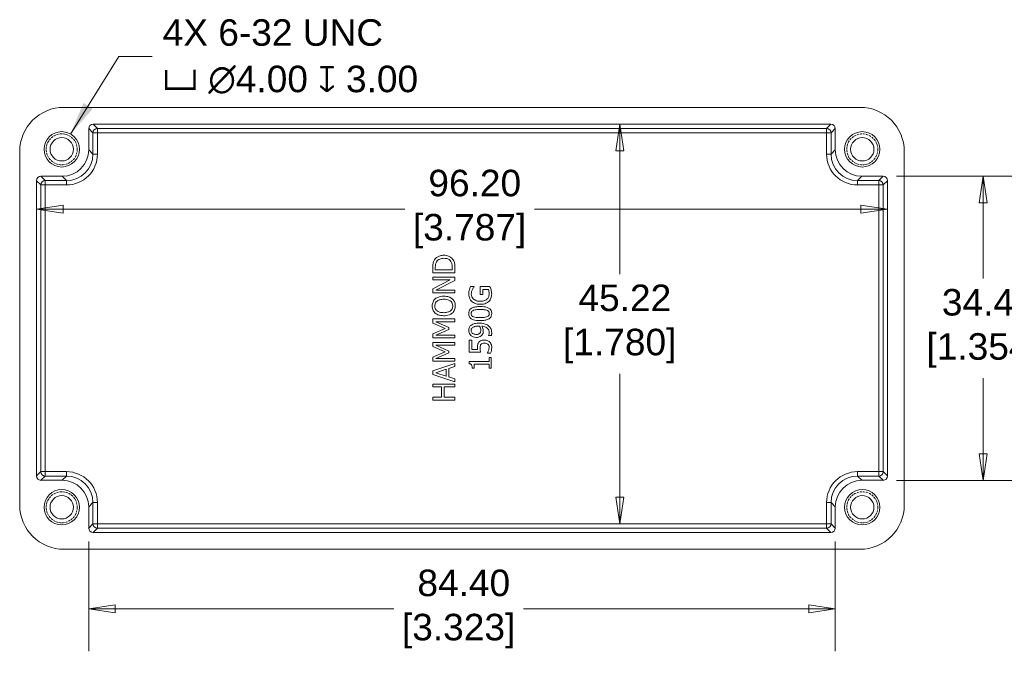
# Model space of a CAD drawing. Header units: millimetres. Extents: x 13 to 405, y 14 to 310.
# Tile 4 of 8: x 166 to 278, y 129 to 202. Entities that reach past the tile are written whole.
import ezdxf

# ---------------------------------------------------------------- set-up
doc = ezdxf.new("R2010")
doc.units = ezdxf.units.MM
doc.header["$LTSCALE"] = 1.5
doc.linetypes.add('DASHED', pattern=[0.2067, 0.1654, -0.0413])
for name, color, linetype, lineweight in [('Dimension (ANSI)', 7, 'Continuous', 9), ('Hidden Narrow (ANSI)', 7, 'DASHED', 9), ('Symbol (ANSI)', 7, 'Continuous', 9), ('Visible (ANSI)', 7, 'Continuous', 9), ('Visible Narrow (ANSI)', 7, 'Continuous', 9)]:
    doc.layers.add(name, color=color, linetype=linetype, lineweight=lineweight)
doc.styles.add('Note Text (ANSI)', font='arial.ttf')
doc.dimstyles.new('Default - mm (ANSI)', dxfattribs={"dimscale": 1.5, "dimtxt": 2, "dimasz": 2, "dimexe": 3.175, "dimexo": 1, "dimgap": 0.8, "dimtad": 0, "dimtih": 1, "dimtoh": 1, "dimrnd": 1e-08, "dimzin": 4, "dimdsep": 46, "dimtxsty": 'Note Text (ANSI)', "dimblk": 'Filled-1', "dimcen": 0.09, "dimdle": 10, "dimclrd": 256, "dimclre": 256, "dimclrt": 256, "dimadec": 1, "dimazin": 0, "dimtfac": 1.524, "dimtofl": 0, "dimtmove": 0, "dimatfit": 3, "dimfxl": 0, "dimtolj": 1, "dimtzin": 0, "dimlwd": -1, "dimlwe": -1, "dimarcsym": 0})
doc.dimstyles.new('Default - mm (ANSI)-05$7', dxfattribs={"dimscale": 1.5, "dimtxt": 2, "dimasz": 2.5, "dimexe": 3.175, "dimexo": 1.5875, "dimgap": 0.8, "dimtad": 0, "dimtih": 1, "dimtoh": 1, "dimlfac": 0.03937, "dimrnd": 1e-08, "dimzin": 0, "dimdsep": 46, "dimtxsty": 'Note Text (ANSI)', "dimcen": 0.09, "dimdle": 10, "dimclrd": 256, "dimclre": 256, "dimclrt": 256, "dimadec": 0, "dimazin": 0, "dimtfac": 1.524, "dimtofl": 0, "dimtmove": 0, "dimatfit": 3, "dimfxl": 0, "dimtolj": 1, "dimtzin": 0, "dimlwd": -1, "dimlwe": -1, "dimarcsym": 0})

# ---------------------------------------------------------------- blocks, each defined once
blk = doc.blocks.new('Filled-1')
at = {"color": 0}
for p, q in [((0, 0), (-1, 0.15)), ((-1, 0.15), (-1, -0.15)), ((-1, 0), (0, 0)), ((-1, -0.15), (0, 0))]:
    blk.add_line(p, q, dxfattribs=at)
at = {"color": 0, "flags": 128}
blk.add_lwpolyline([(-1, -0.15), (0, 0), (-1, 0.15), (-1, -0.15)], dxfattribs=at)
at = {"color": 0}
blk.add_solid([(-1, -0.15), (0, 0), (-1, 0.15), (-1, -0.15)], dxfattribs=at)
blk = doc.blocks.new('*D22')
at = {"layer": 'Defpoints', "color": 0, "transparency": 16777216}
for p in [(168.25, 184.09), (264.45, 184.09), (264.45, 180.88)]:
    blk.add_point(p, dxfattribs=at)
at = {"layer": 'Dimension (ANSI)', "transparency": 16777216}
for p, q in [((171.25, 180.88), (209.88, 180.88)), ((261.45, 180.88), (224.54, 180.88))]:
    blk.add_line(p, q, dxfattribs=at)
at = {"layer": 'Dimension (ANSI)', "transparency": 16777216, "xscale": 3, "yscale": 3, "zscale": 3, "rotation": 180}
blk.add_blockref('Filled-1', (168.25, 180.88), dxfattribs=at)
at = {"layer": 'Dimension (ANSI)', "transparency": 16777216, "xscale": 3, "yscale": 3, "zscale": 3}
blk.add_blockref('Filled-1', (264.45, 180.88), dxfattribs=at)
at = {"layer": 'Dimension (ANSI)', "transparency": 16777216, "insert": (217.21, 180.88), "char_height": 3, "attachment_point": 5, "style": 'Note Text (ANSI)'}
blk.add_mtext('\\A1; 96.20\\P[3.787]', dxfattribs=at)
blk = doc.blocks.new('*D23')
at = {"layer": 'Defpoints', "color": 0, "transparency": 16777216}
for p in [(258.05, 190.49), (234.18, 145.28), (257.57, 145.28)]:
    blk.add_point(p, dxfattribs=at)
at = {"layer": 'Dimension (ANSI)', "transparency": 16777216}
for p, q in [((234.18, 187.49), (234.18, 173.52)), ((234.18, 148.28), (234.18, 162.26))]:
    blk.add_line(p, q, dxfattribs=at)
at = {"layer": 'Dimension (ANSI)', "transparency": 16777216, "xscale": 3, "yscale": 3, "zscale": 3}
for p, rotation in [((234.18, 190.49), 90), ((234.18, 145.28), 270)]:
    blk.add_blockref('Filled-1', p, dxfattribs=dict(at, rotation=rotation))
at = {"layer": 'Dimension (ANSI)', "transparency": 16777216, "insert": (234.18, 167.89), "char_height": 3, "attachment_point": 5, "style": 'Note Text (ANSI)'}
blk.add_mtext('\\A1; 45.22\\P[1.780]', dxfattribs=at)
blk = doc.blocks.new('*D24')
at = {"layer": 'Defpoints', "color": 0, "transparency": 16777216}
for p in [(174.15, 144.79), (258.55, 144.79), (258.55, 135.64)]:
    blk.add_point(p, dxfattribs=at)
at = {"layer": 'Dimension (ANSI)', "transparency": 16777216}
for p, q in [((174.15, 143.29), (174.15, 130.87)), ((258.55, 143.29), (258.55, 130.87)), ((177.15, 135.64), (208.64, 135.64)), ((255.55, 135.64), (223.3, 135.64))]:
    blk.add_line(p, q, dxfattribs=at)
at = {"layer": 'Dimension (ANSI)', "transparency": 16777216, "xscale": 3, "yscale": 3, "zscale": 3, "rotation": 180}
blk.add_blockref('Filled-1', (174.15, 135.64), dxfattribs=at)
at = {"layer": 'Dimension (ANSI)', "transparency": 16777216, "xscale": 3, "yscale": 3, "zscale": 3}
blk.add_blockref('Filled-1', (258.55, 135.64), dxfattribs=at)
at = {"layer": 'Dimension (ANSI)', "transparency": 16777216, "insert": (215.97, 135.64), "char_height": 3, "attachment_point": 5, "style": 'Note Text (ANSI)'}
blk.add_mtext('\\A1; 84.40\\P[3.323]', dxfattribs=at)
blk = doc.blocks.new('*D25')
at = {"layer": 'Defpoints', "color": 0, "transparency": 16777216}
for p in [(263.95, 184.59), (263.95, 150.19), (275.26, 150.19)]:
    blk.add_point(p, dxfattribs=at)
at = {"layer": 'Dimension (ANSI)', "transparency": 16777216}
for p, q in [((265.45, 184.59), (280.02, 184.59)), ((275.26, 181.59), (275.26, 173.02)), ((275.26, 153.19), (275.26, 161.77)), ((265.45, 150.19), (280.02, 150.19))]:
    blk.add_line(p, q, dxfattribs=at)
at = {"layer": 'Dimension (ANSI)', "transparency": 16777216, "xscale": 3, "yscale": 3, "zscale": 3}
for p, rotation in [((275.26, 184.59), 90), ((275.26, 150.19), 270)]:
    blk.add_blockref('Filled-1', p, dxfattribs=dict(at, rotation=rotation))
at = {"layer": 'Dimension (ANSI)', "transparency": 16777216, "insert": (275.26, 167.39), "char_height": 3, "attachment_point": 5, "style": 'Note Text (ANSI)'}
blk.add_mtext('\\A1; 34.40\\P[1.354]', dxfattribs=at)

msp = doc.modelspace()

# ---------------------------------------------------------------- linework, layer by layer
at = {"layer": 'Hidden Narrow (ANSI)'}
for centre in [(171.102, 187.645), (261.602, 187.645), (171.102, 147.145), (261.602, 147.145)]:
    msp.add_circle(centre, 1.753, dxfattribs=at)
at = {"layer": 'Visible (ANSI)'}
for p, q in [((261.352, 192.395), (171.352, 192.395)), ((174.652, 190.495), (258.052, 190.495)), ((174.152, 187.594), (174.152, 189.995)), ((258.552, 189.995), (258.552, 187.594)), ((166.352, 187.395), (166.352, 147.395)), ((266.352, 147.395), (266.352, 187.395)), ((168.252, 150.694), (168.252, 184.095)), ((168.752, 184.595), (171.153, 184.595)), ((261.551, 184.595), (263.952, 184.595)), ((264.452, 184.095), (264.452, 150.694)), ((213.044, 174.257), (213.044, 173.688)), ((213.044, 173.688), (215.544, 173.688)), ((213.331, 174.02), (213.331, 174.274)), ((215.256, 174.02), (213.331, 174.02)), ((215.256, 174.274), (215.256, 174.02)), ((215.544, 173.688), (215.544, 174.263)), ((215.544, 173.182), (213.044, 173.182)), ((213.044, 173.182), (213.044, 172.872)), ((213.044, 172.872), (215.023, 172.872)), ((215.023, 172.872), (213.044, 171.865)), ((213.388, 171.703), (215.544, 172.809)), ((215.544, 172.809), (215.544, 173.182)), ((213.044, 171.865), (213.044, 171.393)), ((215.544, 171.703), (213.388, 171.703)), ((215.544, 171.393), (215.544, 171.703)), ((217.731, 172.12), (217.33, 172.12)), ((217.731, 172.092), (217.731, 172.12)), ((219.494, 172.13), (218.402, 172.13)), ((218.402, 172.13), (218.402, 171.223)), ((218.693, 171.223), (218.693, 171.802)), ((218.693, 171.802), (219.34, 171.802)), ((213.044, 171.393), (215.544, 171.393)), ((218.402, 171.223), (218.693, 171.223)), ((215.544, 168.453), (213.044, 168.453)), ((213.044, 168.453), (213.044, 167.991)), ((213.39, 168.121), (215.544, 168.121)), ((214.855, 167.469), (213.39, 168.121)), ((215.544, 168.121), (215.544, 168.453)), ((213.044, 167.991), (214.435, 167.387)), ((214.435, 167.387), (213.044, 166.763)), ((213.39, 166.62), (214.855, 167.266)), ((214.855, 167.266), (214.855, 167.469)), ((213.044, 166.763), (213.044, 166.31)), ((213.044, 166.31), (215.544, 166.31)), ((215.544, 166.62), (213.39, 166.62)), ((215.544, 166.31), (215.544, 166.62)), ((217.454, 166.054), (217.16, 166.054)), ((217.16, 166.054), (217.16, 164.683)), ((217.454, 165.005), (217.454, 166.054)), ((219.352, 166.593), (219.352, 166.577)), ((219.352, 166.577), (219.674, 166.577)), ((215.544, 165.803), (213.044, 165.803)), ((213.044, 165.803), (213.044, 165.341)), ((213.044, 165.341), (214.435, 164.738)), ((214.435, 164.738), (213.044, 164.114)), ((213.39, 165.471), (215.544, 165.471)), ((214.855, 164.819), (213.39, 165.471)), ((214.855, 164.616), (214.855, 164.819)), ((215.544, 165.471), (215.544, 165.803)), ((218.12, 165.005), (217.454, 165.005)), ((213.044, 164.114), (213.044, 163.66)), ((213.044, 163.66), (215.544, 163.66)), ((213.39, 163.97), (214.855, 164.616)), ((215.544, 163.97), (213.39, 163.97)), ((215.544, 163.66), (215.544, 163.97)), ((219.405, 163.65), (217.152, 163.65)), ((217.152, 163.65), (217.152, 163.39)), ((217.16, 164.683), (218.448, 164.683)), ((219.216, 164.604), (219.216, 164.58)), ((219.216, 164.58), (219.571, 164.58)), ((219.66, 164.093), (219.405, 164.093)), ((219.405, 164.093), (219.405, 163.65)), ((219.66, 162.874), (219.66, 164.093)), ((215.544, 163.423), (213.044, 162.58)), ((213.044, 162.58), (213.044, 162.171)), ((213.384, 162.367), (214.561, 162.754)), ((214.561, 162.754), (214.561, 161.982)), ((214.845, 162.845), (215.544, 163.072)), ((214.845, 161.891), (214.845, 162.845)), ((215.544, 163.072), (215.544, 163.423)), ((217.5, 162.874), (217.729, 162.874)), ((217.729, 162.874), (217.729, 163.328)), ((217.729, 163.328), (219.405, 163.328)), ((219.405, 163.328), (219.405, 162.874)), ((219.405, 162.874), (219.66, 162.874)), ((213.044, 162.171), (215.544, 161.328)), ((214.561, 161.982), (213.384, 162.367)), ((215.544, 161.664), (214.845, 161.891)), ((215.544, 161.328), (215.544, 161.664)), ((215.544, 161.091), (213.044, 161.091)), ((213.044, 161.091), (213.044, 160.759)), ((213.044, 160.759), (214.024, 160.759)), ((214.024, 160.759), (214.024, 159.608)), ((214.32, 160.759), (215.544, 160.759)), ((214.32, 159.608), (214.32, 160.759)), ((215.544, 160.759), (215.544, 161.091)), ((214.024, 159.608), (213.044, 159.608)), ((213.044, 159.608), (213.044, 159.276)), ((213.044, 159.276), (215.544, 159.276)), ((215.544, 159.608), (214.32, 159.608)), ((215.544, 159.276), (215.544, 159.608)), ((171.153, 150.195), (168.752, 150.195)), ((263.952, 150.195), (261.551, 150.195)), ((174.152, 144.794), (174.152, 147.196)), ((258.552, 147.196), (258.552, 144.794)), ((258.052, 144.295), (174.652, 144.295)), ((171.352, 142.395), (261.352, 142.395))]:
    msp.add_line(p, q, dxfattribs=at)
for centre, radius in [((171.102, 187.645), 2), ((261.602, 187.645), 2), ((171.102, 187.645), 1.321), ((261.602, 187.645), 1.321), ((171.102, 147.145), 2), ((171.102, 147.145), 1.321), ((261.602, 147.145), 2), ((261.602, 147.145), 1.321)]:
    msp.add_circle(centre, radius, dxfattribs=at)
for centre, start, end in [((171.352, 187.395), 90, 180), ((261.352, 187.395), 0, 90), ((171.352, 147.395), 180, 270), ((261.352, 147.395), 270, 0)]:
    msp.add_arc(centre, 5, start, end, dxfattribs=at)
for centre, major_axis in [((174.652, 189.994), (-0.354, 0.354)), ((258.052, 189.994), (0.354, 0.354)), ((171.151, 187.596), (2.123, -2.123)), ((261.553, 187.596), (-2.123, -2.123)), ((168.752, 184.094), (-0.354, 0.354)), ((263.952, 184.094), (0.354, 0.354)), ((168.752, 150.695), (-0.354, -0.354)), ((263.952, 150.695), (0.354, -0.354)), ((171.151, 147.194), (2.123, 2.123)), ((261.553, 147.194), (-2.123, 2.123)), ((174.652, 144.795), (-0.354, -0.354)), ((258.052, 144.795), (0.354, -0.354))]:
    msp.add_ellipse(centre, major_axis=major_axis, ratio=0.999315, start_param=5.4981298, end_param=7.0682409, dxfattribs=at)
for points, knots in [([(213.242, 175.153), (213.174, 175.049), (213.128, 174.93), (213.08, 174.747), (213.044, 174.594), (213.044, 174.257)], [-0.29169475, -0.29169475, -0.29169475, -0.29169475, -0.10095205, -0.10095205, 0, 0, 0, 0]), ([(214.296, 175.659), (214.156, 175.659), (214.015, 175.645), (213.729, 175.566), (213.621, 175.507), (213.422, 175.374), (213.322, 175.274), (213.242, 175.153)], [-0.096955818, -0.096955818, -0.096955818, -0.096955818, -0.071769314, -0.071769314, -0.043462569, -0.043462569, 0, 0, 0, 0]), ([(213.331, 174.274), (213.331, 174.473), (213.352, 174.588), (213.39, 174.75), (213.429, 174.845), (213.481, 174.934)], [-0.050055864, -0.050055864, -0.050055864, -0.050055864, -0.031035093, -0.031035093, 0, 0, 0, 0]), ([(213.481, 174.934), (213.523, 175.002), (213.573, 175.061), (213.696, 175.164), (213.765, 175.205), (213.982, 175.293), (214.138, 175.313), (214.292, 175.313)], [-0.093738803, -0.093738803, -0.093738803, -0.093738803, -0.07002994, -0.07002994, -0.045919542, -0.045919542, 0, 0, 0, 0]), ([(214.292, 175.313), (214.404, 175.313), (214.52, 175.303), (214.7, 175.259), (214.793, 175.228), (214.968, 175.113), (215.035, 175.045), (215.09, 174.964)], [-0.11312375, -0.11312375, -0.11312375, -0.11312375, -0.06253016, -0.06253016, -0.02927854, -0.02927854, 0, 0, 0, 0]), ([(215.343, 175.149), (215.283, 175.239), (215.211, 175.318), (215.031, 175.462), (214.926, 175.519), (214.66, 175.629), (214.48, 175.659), (214.296, 175.659)], [-0.11432893, -0.11432893, -0.11432893, -0.11432893, -0.08656658, -0.08656658, -0.05525265, -0.05525265, 0, 0, 0, 0]), ([(215.09, 174.964), (215.121, 174.919), (215.148, 174.871), (215.201, 174.75), (215.214, 174.69), (215.247, 174.536), (215.256, 174.401), (215.256, 174.274)], [-0.053080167, -0.053080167, -0.053080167, -0.053080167, -0.046951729, -0.046951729, -0.038330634, -0.038330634, 0, 0, 0, 0]), ([(215.544, 174.263), (215.544, 174.422), (215.535, 174.607), (215.489, 174.833), (215.453, 174.973), (215.343, 175.149)], [-0.20060067, -0.20060067, -0.20060067, -0.20060067, -0.06234497, -0.06234497, 0, 0, 0, 0]), ([(217.184, 171.766), (217.162, 171.693), (217.145, 171.619), (217.127, 171.502), (217.115, 171.419), (217.115, 171.302)], [-0.096634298, -0.096634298, -0.096634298, -0.096634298, -0.035260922, -0.035260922, 0, 0, 0, 0]), ([(217.33, 172.12), (217.304, 172.069), (217.275, 172.006), (217.24, 171.924), (217.208, 171.848), (217.184, 171.766)], [-0.071071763, -0.071071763, -0.071071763, -0.071071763, -0.025863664, -0.025863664, 0, 0, 0, 0]), ([(217.403, 171.263), (217.403, 171.358), (217.413, 171.452), (217.45, 171.597), (217.476, 171.687), (217.52, 171.776)], [-0.080926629, -0.080926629, -0.080926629, -0.080926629, -0.029652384, -0.029652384, 0, 0, 0, 0]), ([(217.52, 171.776), (217.552, 171.843), (217.588, 171.912), (217.66, 172.007), (217.695, 172.05), (217.731, 172.092)], [-0.035667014, -0.035667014, -0.035667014, -0.035667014, -0.016563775, -0.016563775, 0, 0, 0, 0]), ([(219.34, 171.802), (219.371, 171.729), (219.389, 171.645), (219.408, 171.516), (219.421, 171.417), (219.421, 171.287)], [-0.099012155, -0.099012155, -0.099012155, -0.099012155, -0.038956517, -0.038956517, 0, 0, 0, 0]), ([(219.635, 171.761), (219.616, 171.828), (219.592, 171.896), (219.559, 171.976), (219.523, 172.066), (219.494, 172.13)], [-0.10521635, -0.10521635, -0.10521635, -0.10521635, -0.02118974, -0.02118974, 0, 0, 0, 0]), ([(219.708, 171.3), (219.708, 171.377), (219.704, 171.462), (219.676, 171.614), (219.657, 171.688), (219.635, 171.761)], [-0.046254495, -0.046254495, -0.046254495, -0.046254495, -0.022946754, -0.022946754, 0, 0, 0, 0]), ([(213.329, 170.728), (213.274, 170.679), (213.225, 170.625), (213.13, 170.49), (213.095, 170.419), (213.015, 170.226), (212.991, 170.075), (212.991, 169.922)], [-0.076309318, -0.076309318, -0.076309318, -0.076309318, -0.062688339, -0.062688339, -0.045898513, -0.045898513, 0, 0, 0, 0]), ([(213.279, 169.924), (213.279, 169.989), (213.285, 170.054), (213.316, 170.176), (213.338, 170.233), (213.412, 170.361), (213.469, 170.424), (213.538, 170.477)], [-0.063899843, -0.063899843, -0.063899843, -0.063899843, -0.044304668, -0.044304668, -0.025972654, -0.025972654, 0, 0, 0, 0]), ([(214.294, 171.028), (214.011, 171.028), (213.815, 170.979), (213.55, 170.88), (213.432, 170.816), (213.329, 170.728)], [-0.08490327, -0.08490327, -0.08490327, -0.08490327, -0.040449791, -0.040449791, 0, 0, 0, 0]), ([(213.538, 170.477), (213.652, 170.565), (213.782, 170.608), (213.996, 170.668), (214.147, 170.682), (214.294, 170.682)], [-0.066613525, -0.066613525, -0.066613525, -0.066613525, -0.043916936, -0.043916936, 0, 0, 0, 0]), ([(215.256, 170.728), (215.199, 170.778), (215.136, 170.821), (214.998, 170.896), (214.922, 170.927), (214.715, 170.991), (214.536, 171.028), (214.294, 171.028)], [-0.15715898, -0.15715898, -0.15715898, -0.15715898, -0.11648072, -0.11648072, -0.07259064, -0.07259064, 0, 0, 0, 0]), ([(214.294, 170.682), (214.401, 170.682), (214.511, 170.674), (214.707, 170.639), (214.796, 170.614), (215, 170.522), (215.073, 170.458), (215.178, 170.352), (215.224, 170.283), (215.293, 170.116), (215.309, 170.021), (215.309, 169.924)], [-0.10371759, -0.10371759, -0.10371759, -0.10371759, -0.08765707, -0.08765707, -0.07393864, -0.07393864, -0.05424562, -0.05424562, -0.0290174, -0.0290174, 0, 0, 0, 0]), ([(215.596, 169.922), (215.596, 170.011), (215.588, 170.1), (215.552, 170.269), (215.525, 170.35), (215.432, 170.542), (215.353, 170.642), (215.256, 170.728)], [-0.090981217, -0.090981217, -0.090981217, -0.090981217, -0.064063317, -0.064063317, -0.038902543, -0.038902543, 0, 0, 0, 0]), ([(217.115, 171.302), (217.115, 171.203), (217.124, 171.106), (217.17, 170.892), (217.206, 170.804), (217.289, 170.63), (217.363, 170.526), (217.458, 170.439)], [-0.073563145, -0.073563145, -0.073563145, -0.073563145, -0.057922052, -0.057922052, -0.038737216, -0.038737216, 0, 0, 0, 0]), ([(218.398, 170.457), (218.302, 170.457), (218.205, 170.464), (218.026, 170.499), (217.944, 170.524), (217.745, 170.616), (217.662, 170.685), (217.544, 170.806), (217.493, 170.88), (217.419, 171.059), (217.403, 171.16), (217.403, 171.263)], [-0.11398422, -0.11398422, -0.11398422, -0.11398422, -0.09697598, -0.09697598, -0.08172469, -0.08172469, -0.05812835, -0.05812835, -0.03084975, -0.03084975, 0, 0, 0, 0]), ([(217.458, 170.439), (217.515, 170.385), (217.578, 170.339), (217.715, 170.257), (217.79, 170.223), (217.966, 170.16), (218.142, 170.11), (218.408, 170.11)], [-0.20089382, -0.20089382, -0.20089382, -0.20089382, -0.14170208, -0.14170208, -0.07986876, -0.07986876, 0, 0, 0, 0]), ([(219.155, 170.686), (219.111, 170.648), (219.063, 170.615), (218.956, 170.558), (218.897, 170.534), (218.76, 170.491), (218.62, 170.457), (218.398, 170.457)], [-0.16615675, -0.16615675, -0.16615675, -0.16615675, -0.11820335, -0.11820335, -0.06672942, -0.06672942, 0, 0, 0, 0]), ([(218.408, 170.11), (218.68, 170.11), (218.888, 170.156), (219.175, 170.277), (219.287, 170.346), (219.382, 170.437)], [-0.093613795, -0.093613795, -0.093613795, -0.093613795, -0.039584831, -0.039584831, 0, 0, 0, 0]), ([(219.421, 171.287), (219.421, 171.219), (219.414, 171.15), (219.384, 171.02), (219.363, 170.96), (219.288, 170.819), (219.229, 170.747), (219.155, 170.686)], [-0.068329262, -0.068329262, -0.068329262, -0.068329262, -0.047880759, -0.047880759, -0.028664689, -0.028664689, 0, 0, 0, 0]), ([(219.382, 170.437), (219.437, 170.489), (219.484, 170.547), (219.567, 170.674), (219.601, 170.743), (219.668, 170.923), (219.708, 171.08), (219.708, 171.3)], [-0.15215377, -0.15215377, -0.15215377, -0.15215377, -0.10933561, -0.10933561, -0.0659262, -0.0659262, 0, 0, 0, 0]), ([(212.991, 169.922), (212.991, 169.832), (212.999, 169.743), (213.036, 169.572), (213.063, 169.493), (213.156, 169.302), (213.233, 169.202), (213.329, 169.118)], [-0.090462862, -0.090462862, -0.090462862, -0.090462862, -0.063719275, -0.063719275, -0.038575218, -0.038575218, 0, 0, 0, 0]), ([(213.538, 169.369), (213.492, 169.404), (213.45, 169.445), (213.373, 169.543), (213.347, 169.592), (213.293, 169.724), (213.279, 169.824), (213.279, 169.924)], [-0.05432599, -0.05432599, -0.05432599, -0.05432599, -0.042925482, -0.042925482, -0.029959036, -0.029959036, 0, 0, 0, 0]), ([(214.294, 169.164), (214.163, 169.164), (213.974, 169.176), (213.701, 169.268), (213.614, 169.31), (213.538, 169.369)], [-0.086560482, -0.086560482, -0.086560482, -0.086560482, -0.028747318, -0.028747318, 0, 0, 0, 0]), ([(215.309, 169.924), (215.309, 169.869), (215.304, 169.814), (215.282, 169.71), (215.266, 169.661), (215.206, 169.534), (215.153, 169.465), (215, 169.325), (214.902, 169.275), (214.646, 169.183), (214.465, 169.164), (214.294, 169.164)], [-0.13083367, -0.13083367, -0.13083367, -0.13083367, -0.11694124, -0.11694124, -0.1038735, -0.1038735, -0.08149502, -0.08149502, -0.05138721, -0.05138721, 0, 0, 0, 0]), ([(215.256, 169.116), (215.312, 169.165), (215.362, 169.219), (215.447, 169.338), (215.483, 169.401), (215.572, 169.615), (215.596, 169.767), (215.596, 169.922)], [-0.093483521, -0.093483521, -0.093483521, -0.093483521, -0.069413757, -0.069413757, -0.046375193, -0.046375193, 0, 0, 0, 0]), ([(218.41, 169.861), (218.24, 169.861), (218.061, 169.851), (217.762, 169.8), (217.626, 169.765), (217.411, 169.661), (217.343, 169.61), (217.236, 169.501), (217.192, 169.435), (217.124, 169.265), (217.109, 169.164), (217.109, 169.063)], [-0.13701144, -0.13701144, -0.13701144, -0.13701144, -0.10278137, -0.10278137, -0.07609115, -0.07609115, -0.05480309, -0.05480309, -0.03037663, -0.03037663, 0, 0, 0, 0]), ([(217.387, 169.063), (217.387, 169.094), (217.389, 169.124), (217.4, 169.182), (217.408, 169.208), (217.43, 169.257), (217.45, 169.296), (217.537, 169.377), (217.59, 169.407), (217.646, 169.43)], [-0.075424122, -0.075424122, -0.075424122, -0.075424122, -0.054503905, -0.054503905, -0.035639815, -0.035639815, -0.018063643, -0.018063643, 0, 0, 0, 0]), ([(217.646, 169.43), (217.767, 169.478), (217.9, 169.494), (218.107, 169.516), (218.265, 169.521), (218.41, 169.521)], [-0.062297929, -0.062297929, -0.062297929, -0.062297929, -0.043458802, -0.043458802, 0, 0, 0, 0]), ([(219.712, 169.063), (219.712, 169.127), (219.707, 169.19), (219.68, 169.309), (219.661, 169.364), (219.596, 169.489), (219.545, 169.552), (219.407, 169.667), (219.313, 169.72), (218.961, 169.837), (218.683, 169.861), (218.41, 169.861)], [-0.22429468, -0.22429468, -0.22429468, -0.22429468, -0.19417509, -0.19417509, -0.16660295, -0.16660295, -0.12729693, -0.12729693, -0.08187191, -0.08187191, 0, 0, 0, 0]), ([(218.41, 169.521), (218.648, 169.521), (218.787, 169.508), (218.96, 169.49), (219.075, 169.47), (219.172, 169.432)], [-0.052527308, -0.052527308, -0.052527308, -0.052527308, -0.031140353, -0.031140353, 0, 0, 0, 0]), ([(219.172, 169.432), (219.204, 169.419), (219.235, 169.404), (219.291, 169.37), (219.315, 169.35), (219.374, 169.291), (219.394, 169.254), (219.427, 169.171), (219.435, 169.117), (219.435, 169.063)], [-0.039372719, -0.039372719, -0.039372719, -0.039372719, -0.032600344, -0.032600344, -0.026495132, -0.026495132, -0.016252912, -0.016252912, 0, 0, 0, 0]), ([(213.329, 169.118), (213.45, 169.016), (213.59, 168.945), (213.833, 168.866), (214.01, 168.818), (214.294, 168.818)], [-0.22322496, -0.22322496, -0.22322496, -0.22322496, -0.08514492, -0.08514492, 0, 0, 0, 0]), ([(214.294, 168.818), (214.507, 168.818), (214.721, 168.845), (215.043, 168.967), (215.157, 169.03), (215.256, 169.116)], [-0.10313398, -0.10313398, -0.10313398, -0.10313398, -0.03920418, -0.03920418, 0, 0, 0, 0]), ([(217.109, 169.063), (217.109, 168.998), (217.115, 168.934), (217.142, 168.813), (217.161, 168.758), (217.227, 168.632), (217.278, 168.569), (217.415, 168.455), (217.509, 168.403), (217.861, 168.286), (218.139, 168.263), (218.412, 168.263)], [-0.22577419, -0.22577419, -0.22577419, -0.22577419, -0.19497588, -0.19497588, -0.16684312, -0.16684312, -0.12722819, -0.12722819, -0.08179361, -0.08179361, 0, 0, 0, 0]), ([(217.65, 168.69), (217.618, 168.703), (217.586, 168.719), (217.531, 168.754), (217.506, 168.773), (217.447, 168.834), (217.427, 168.871), (217.394, 168.953), (217.387, 169.008), (217.387, 169.063)], [-0.038852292, -0.038852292, -0.038852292, -0.038852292, -0.032305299, -0.032305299, -0.026411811, -0.026411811, -0.016414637, -0.016414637, 0, 0, 0, 0]), ([(218.412, 168.603), (218.164, 168.603), (218.018, 168.617), (217.86, 168.632), (217.747, 168.652), (217.65, 168.69)], [-0.047771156, -0.047771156, -0.047771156, -0.047771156, -0.031173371, -0.031173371, 0, 0, 0, 0]), ([(218.412, 168.263), (218.582, 168.263), (218.762, 168.272), (219.061, 168.323), (219.196, 168.358), (219.407, 168.459), (219.475, 168.509), (219.585, 168.62), (219.629, 168.687), (219.698, 168.858), (219.712, 168.961), (219.712, 169.063)], [-0.14613433, -0.14613433, -0.14613433, -0.14613433, -0.10764801, -0.10764801, -0.07782642, -0.07782642, -0.0551994, -0.0551994, -0.03072386, -0.03072386, 0, 0, 0, 0]), ([(219.165, 168.688), (219.034, 168.638), (218.907, 168.624), (218.712, 168.606), (218.551, 168.603), (218.412, 168.603)], [-0.058388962, -0.058388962, -0.058388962, -0.058388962, -0.041743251, -0.041743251, 0, 0, 0, 0]), ([(219.435, 169.063), (219.435, 169.031), (219.432, 168.998), (219.421, 168.938), (219.412, 168.911), (219.39, 168.864), (219.369, 168.823), (219.277, 168.74), (219.223, 168.71), (219.165, 168.688)], [-0.087611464, -0.087611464, -0.087611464, -0.087611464, -0.061044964, -0.061044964, -0.037183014, -0.037183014, -0.018423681, -0.018423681, 0, 0, 0, 0]), ([(217.334, 167.71), (217.298, 167.676), (217.266, 167.638), (217.209, 167.556), (217.186, 167.513), (217.141, 167.405), (217.109, 167.303), (217.109, 167.155)], [-0.11091528, -0.11091528, -0.11091528, -0.11091528, -0.07778591, -0.07778591, -0.04457383, -0.04457383, 0, 0, 0, 0]), ([(217.109, 167.155), (217.109, 167.096), (217.116, 167.038), (217.145, 166.911), (217.168, 166.852), (217.227, 166.728), (217.278, 166.656), (217.344, 166.595)], [-0.053099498, -0.053099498, -0.053099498, -0.053099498, -0.041194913, -0.041194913, -0.026852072, -0.026852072, 0, 0, 0, 0]), ([(218.26, 167.981), (218.132, 167.981), (217.999, 167.974), (217.811, 167.942), (217.7, 167.919), (217.49, 167.828), (217.406, 167.777), (217.334, 167.71)], [-0.14804812, -0.14804812, -0.14804812, -0.14804812, -0.06866783, -0.06866783, -0.02947746, -0.02947746, 0, 0, 0, 0]), ([(217.383, 167.152), (217.383, 167.185), (217.386, 167.217), (217.397, 167.273), (217.406, 167.306), (217.446, 167.387), (217.484, 167.43), (217.524, 167.466)], [-0.041417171, -0.041417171, -0.041417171, -0.041417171, -0.027126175, -0.027126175, -0.016365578, -0.016365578, 0, 0, 0, 0]), ([(217.958, 166.701), (217.9, 166.701), (217.841, 166.705), (217.735, 166.723), (217.686, 166.737), (217.573, 166.786), (217.529, 166.822), (217.462, 166.89), (217.434, 166.931), (217.392, 167.034), (217.383, 167.093), (217.383, 167.152)], [-0.066194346, -0.066194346, -0.066194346, -0.066194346, -0.055644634, -0.055644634, -0.046543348, -0.046543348, -0.033253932, -0.033253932, -0.017916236, -0.017916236, 0, 0, 0, 0]), ([(217.524, 167.466), (217.556, 167.496), (217.592, 167.52), (217.69, 167.572), (217.749, 167.59), (217.893, 167.631), (218.04, 167.643), (218.185, 167.643)], [-0.056566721, -0.056566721, -0.056566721, -0.056566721, -0.051441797, -0.051441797, -0.043333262, -0.043333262, 0, 0, 0, 0]), ([(218.185, 167.643), (218.233, 167.643), (218.256, 167.642), (218.297, 167.64), (218.323, 167.638), (218.343, 167.637)], [-0.012492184, -0.012492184, -0.012492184, -0.012492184, -0.006060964, -0.006060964, 0, 0, 0, 0]), ([(219.309, 167.706), (219.173, 167.806), (219.011, 167.87), (218.723, 167.943), (218.528, 167.981), (218.26, 167.981)], [-0.18619073, -0.18619073, -0.18619073, -0.18619073, -0.08044413, -0.08044413, 0, 0, 0, 0]), ([(218.343, 167.637), (218.397, 167.557), (218.426, 167.475), (218.466, 167.345), (218.481, 167.267), (218.481, 167.189)], [-0.040733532, -0.040733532, -0.040733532, -0.040733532, -0.023404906, -0.023404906, 0, 0, 0, 0]), ([(218.481, 167.189), (218.481, 167.108), (218.471, 167.037), (218.444, 166.946), (218.423, 166.907), (218.394, 166.871)], [-0.028442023, -0.028442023, -0.028442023, -0.028442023, -0.013826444, -0.013826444, 0, 0, 0, 0]), ([(218.758, 167.114), (218.758, 167.204), (218.746, 167.294), (218.696, 167.44), (218.659, 167.524), (218.584, 167.635)], [-0.097156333, -0.097156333, -0.097156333, -0.097156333, -0.040200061, -0.040200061, 0, 0, 0, 0]), ([(218.584, 167.635), (218.735, 167.625), (218.891, 167.596), (219.132, 167.484), (219.197, 167.428), (219.294, 167.331), (219.337, 167.266), (219.404, 167.1), (219.419, 167.003), (219.419, 166.905)], [-0.092445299, -0.092445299, -0.092445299, -0.092445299, -0.07028812, -0.07028812, -0.053479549, -0.053479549, -0.029331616, -0.029331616, 0, 0, 0, 0]), ([(218.61, 166.632), (218.662, 166.701), (218.706, 166.778), (218.737, 166.895), (218.758, 166.979), (218.758, 167.114)], [-0.1408135, -0.1408135, -0.1408135, -0.1408135, -0.04041415, -0.04041415, 0, 0, 0, 0]), ([(219.708, 166.861), (219.708, 166.964), (219.699, 167.069), (219.653, 167.259), (219.621, 167.339), (219.506, 167.532), (219.416, 167.627), (219.309, 167.706)], [-0.098334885, -0.098334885, -0.098334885, -0.098334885, -0.067328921, -0.067328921, -0.039768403, -0.039768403, 0, 0, 0, 0]), ([(217.344, 166.595), (217.424, 166.52), (217.517, 166.463), (217.681, 166.399), (217.798, 166.36), (217.972, 166.36)], [-0.1395095, -0.1395095, -0.1395095, -0.1395095, -0.05231822, -0.05231822, 0, 0, 0, 0]), ([(218.394, 166.871), (218.37, 166.842), (218.343, 166.816), (218.276, 166.766), (218.242, 166.75), (218.142, 166.711), (218.05, 166.701), (217.958, 166.701)], [-0.042805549, -0.042805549, -0.042805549, -0.042805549, -0.036090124, -0.036090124, -0.027669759, -0.027669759, 0, 0, 0, 0]), ([(217.972, 166.36), (218.054, 166.36), (218.137, 166.367), (218.269, 166.398), (218.34, 166.419), (218.491, 166.505), (218.556, 166.562), (218.61, 166.632)], [-0.091147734, -0.091147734, -0.091147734, -0.091147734, -0.052222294, -0.052222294, -0.026460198, -0.026460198, 0, 0, 0, 0]), ([(218.866, 166.069), (218.786, 166.069), (218.704, 166.062), (218.57, 166.032), (218.51, 166.012), (218.373, 165.933), (218.312, 165.878), (218.262, 165.811)], [-0.07877594, -0.07877594, -0.07877594, -0.07877594, -0.047545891, -0.047545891, -0.025061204, -0.025061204, 0, 0, 0, 0]), ([(219.467, 165.848), (219.389, 165.92), (219.299, 165.974), (219.133, 166.036), (219.022, 166.069), (218.866, 166.069)], [-0.11716546, -0.11716546, -0.11716546, -0.11716546, -0.0470218, -0.0470218, 0, 0, 0, 0]), ([(219.419, 166.905), (219.419, 166.816), (219.403, 166.739), (219.377, 166.65), (219.366, 166.618), (219.352, 166.593)], [-0.023757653, -0.023757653, -0.023757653, -0.023757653, -0.008423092, -0.008423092, 0, 0, 0, 0]), ([(219.712, 165.234), (219.712, 165.304), (219.706, 165.375), (219.681, 165.489), (219.663, 165.554), (219.587, 165.711), (219.535, 165.785), (219.467, 165.848)], [-0.090456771, -0.090456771, -0.090456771, -0.090456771, -0.052512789, -0.052512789, -0.027519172, -0.027519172, 0, 0, 0, 0]), ([(219.674, 166.577), (219.688, 166.623), (219.697, 166.67), (219.703, 166.732), (219.708, 166.791), (219.708, 166.861)], [-0.091816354, -0.091816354, -0.091816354, -0.091816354, -0.021017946, -0.021017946, 0, 0, 0, 0]), ([(218.262, 165.811), (218.232, 165.772), (218.206, 165.731), (218.164, 165.645), (218.148, 165.602), (218.127, 165.513), (218.106, 165.416), (218.106, 165.232)], [-0.17211629, -0.17211629, -0.17211629, -0.17211629, -0.11193597, -0.11193597, -0.0551029, -0.0551029, 0, 0, 0, 0]), ([(218.106, 165.232), (218.106, 165.196), (218.107, 165.16), (218.11, 165.107), (218.112, 165.064), (218.12, 165.005)], [-0.054907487, -0.054907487, -0.054907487, -0.054907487, -0.017934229, -0.017934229, 0, 0, 0, 0]), ([(218.387, 165.177), (218.387, 165.279), (218.4, 165.383), (218.447, 165.509), (218.471, 165.55), (218.503, 165.586)], [-0.040386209, -0.040386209, -0.040386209, -0.040386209, -0.014499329, -0.014499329, 0, 0, 0, 0]), ([(218.448, 164.683), (218.433, 164.751), (218.419, 164.835), (218.403, 164.939), (218.387, 165.041), (218.387, 165.177)], [-0.11730856, -0.11730856, -0.11730856, -0.11730856, -0.04090437, -0.04090437, 0, 0, 0, 0]), ([(218.503, 165.586), (218.522, 165.61), (218.544, 165.63), (218.601, 165.672), (218.631, 165.686), (218.711, 165.719), (218.787, 165.728), (218.864, 165.728)], [-0.033992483, -0.033992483, -0.033992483, -0.033992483, -0.029265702, -0.029265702, -0.022912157, -0.022912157, 0, 0, 0, 0]), ([(218.864, 165.728), (218.985, 165.728), (219.06, 165.708), (219.163, 165.674), (219.22, 165.643), (219.271, 165.601)], [-0.032761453, -0.032761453, -0.032761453, -0.032761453, -0.019740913, -0.019740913, 0, 0, 0, 0]), ([(219.35, 164.873), (219.33, 164.819), (219.307, 164.766), (219.271, 164.694), (219.244, 164.642), (219.216, 164.604)], [-0.050429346, -0.050429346, -0.050429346, -0.050429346, -0.014113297, -0.014113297, 0, 0, 0, 0]), ([(219.271, 165.601), (219.297, 165.578), (219.319, 165.553), (219.359, 165.498), (219.374, 165.468), (219.399, 165.403), (219.423, 165.335), (219.423, 165.24)], [-0.082899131, -0.082899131, -0.082899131, -0.082899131, -0.055524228, -0.055524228, -0.0285168, -0.0285168, 0, 0, 0, 0]), ([(219.423, 165.24), (219.423, 165.178), (219.418, 165.115), (219.389, 164.993), (219.37, 164.933), (219.35, 164.873)], [-0.037432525, -0.037432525, -0.037432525, -0.037432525, -0.018910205, -0.018910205, 0, 0, 0, 0]), ([(219.571, 164.58), (219.617, 164.674), (219.65, 164.779), (219.688, 164.946), (219.712, 165.071), (219.712, 165.234)], [-0.12626619, -0.12626619, -0.12626619, -0.12626619, -0.04893118, -0.04893118, 0, 0, 0, 0]), ([(217.152, 163.39), (217.185, 163.388), (217.22, 163.382), (217.281, 163.366), (217.308, 163.356), (217.362, 163.326), (217.386, 163.306), (217.418, 163.268), (217.441, 163.237), (217.491, 163.09), (217.5, 162.981), (217.5, 162.874)], [-0.16493408, -0.16493408, -0.16493408, -0.16493408, -0.12511867, -0.12511867, -0.09075285, -0.09075285, -0.05350719, -0.05350719, -0.03204346, -0.03204346, 0, 0, 0, 0])]:
    msp.add_open_spline(points, degree=3, knots=knots, dxfattribs=at)
at = {"layer": 'Visible Narrow (ANSI)'}
for p, q in [((175.136, 190.01), (174.652, 190.495)), ((258.052, 190.495), (257.567, 190.01)), ((174.152, 189.995), (174.636, 189.51)), ((174.636, 189.51), (175.136, 189.51)), ((174.636, 189.51), (174.636, 187.109)), ((175.136, 189.51), (175.136, 190.01)), ((257.567, 190.01), (175.136, 190.01)), ((175.136, 189.51), (257.567, 189.51)), ((175.136, 187.109), (175.136, 189.51)), ((257.567, 190.01), (257.567, 189.51)), ((257.567, 189.51), (257.567, 187.109)), ((257.567, 189.51), (258.067, 189.51)), ((258.067, 189.51), (258.552, 189.995)), ((258.067, 187.109), (258.067, 189.51)), ((174.636, 187.109), (174.152, 187.594)), ((174.636, 187.109), (175.136, 187.109)), ((257.567, 187.109), (258.067, 187.109)), ((258.552, 187.594), (258.067, 187.109)), ((168.252, 184.095), (168.736, 183.61)), ((169.236, 184.11), (168.752, 184.595)), ((169.236, 183.61), (169.236, 184.11)), ((171.637, 184.11), (169.236, 184.11)), ((171.153, 184.595), (171.637, 184.11)), ((171.637, 183.61), (171.637, 184.11)), ((261.066, 184.11), (261.551, 184.595)), ((261.066, 184.11), (261.066, 183.61)), ((263.467, 184.11), (261.066, 184.11)), ((263.952, 184.595), (263.467, 184.11)), ((263.467, 184.11), (263.467, 183.61)), ((263.967, 183.61), (264.452, 184.095)), ((168.736, 183.61), (169.236, 183.61)), ((168.736, 183.61), (168.736, 151.179)), ((169.236, 151.179), (169.236, 183.61)), ((169.236, 183.61), (171.637, 183.61)), ((261.066, 183.61), (263.467, 183.61)), ((263.467, 183.61), (263.467, 151.179)), ((263.467, 183.61), (263.967, 183.61)), ((263.967, 151.179), (263.967, 183.61)), ((168.736, 151.179), (168.252, 150.694)), ((169.236, 151.179), (168.736, 151.179)), ((168.752, 150.195), (169.236, 150.679)), ((171.637, 151.179), (169.236, 151.179)), ((169.236, 150.679), (169.236, 151.179)), ((169.236, 150.679), (171.637, 150.679)), ((171.637, 150.679), (171.153, 150.195)), ((171.637, 150.679), (171.637, 151.179)), ((263.467, 151.179), (261.066, 151.179)), ((261.066, 151.179), (261.066, 150.679)), ((261.551, 150.195), (261.066, 150.679)), ((261.066, 150.679), (263.467, 150.679)), ((263.967, 151.179), (263.467, 151.179)), ((263.467, 151.179), (263.467, 150.679)), ((263.467, 150.679), (263.952, 150.195)), ((264.452, 150.694), (263.967, 151.179)), ((174.152, 147.196), (174.636, 147.68)), ((175.136, 147.68), (174.636, 147.68)), ((174.636, 147.68), (174.636, 145.279)), ((175.136, 145.279), (175.136, 147.68)), ((257.567, 147.68), (257.567, 145.279)), ((258.067, 147.68), (257.567, 147.68)), ((258.067, 147.68), (258.552, 147.196)), ((258.067, 145.279), (258.067, 147.68)), ((174.636, 145.279), (174.152, 144.794)), ((175.136, 145.279), (174.636, 145.279)), ((174.652, 144.295), (175.136, 144.779)), ((257.567, 145.279), (175.136, 145.279)), ((175.136, 144.779), (175.136, 145.279)), ((175.136, 144.779), (257.567, 144.779)), ((258.067, 145.279), (257.567, 145.279)), ((257.567, 145.279), (257.567, 144.779)), ((257.567, 144.779), (258.052, 144.295)), ((258.552, 144.794), (258.067, 145.279))]:
    msp.add_line(p, q, dxfattribs=at)
for centre, major_axis, ratio, start_param, end_param in [((175.136, 189.51), (-0.354, -0.354), 0.999315, 3.9273334, 5.4974445), ((257.567, 189.51), (-0.354, 0.354), 0.999315, 3.9273334, 5.4974445), ((171.635, 187.111), (2.477, -2.477), 0.999315, 5.4981298, 7.0682409), ((171.635, 187.111), (2.123, -2.123), 0.999087, 5.4981298, 7.0682409), ((261.068, 187.111), (-2.477, -2.477), 0.999315, 5.4981298, 7.0682409), ((261.068, 187.111), (-2.123, -2.123), 0.999087, 5.4981298, 7.0682409), ((169.236, 183.61), (-0.354, -0.354), 0.999315, 3.9273334, 5.4974445), ((263.467, 183.61), (-0.354, 0.354), 0.999315, 3.9273334, 5.4974445), ((169.236, 151.179), (0.354, -0.354), 0.999315, 3.9273334, 5.4974445), ((171.635, 147.678), (2.477, 2.477), 0.999315, 5.4981298, 7.0682409), ((171.635, 147.678), (2.123, 2.123), 0.999087, 5.4981298, 7.0682409), ((261.068, 147.678), (-2.477, 2.477), 0.999315, 5.4981298, 7.0682409), ((261.068, 147.678), (-2.123, 2.123), 0.999087, 5.4981298, 7.0682409), ((263.467, 151.179), (0.354, 0.354), 0.999315, 3.9273334, 5.4974445), ((175.136, 145.279), (0.354, -0.354), 0.999315, 3.9273334, 5.4974445), ((257.567, 145.279), (0.354, 0.354), 0.999315, 3.9273334, 5.4974445)]:
    msp.add_ellipse(centre, major_axis=major_axis, ratio=ratio, start_param=start_param, end_param=end_param, dxfattribs=at)

# ---------------------------------------------------------------- texts
at = {"layer": 'Symbol (ANSI)', "insert": (182.511, 198.135), "char_height": 3, "width": 33.51262, "attachment_point": 4, "line_spacing_factor": 1.05, "style": 'Note Text (ANSI)'}
msp.add_mtext('{4X 6-32 UNC\\P\\fAIGDT|b0|i0;\\H3.0000;v\\fArial|b0|i0;\\H3.0000; \\fAIGDT|b0|i0;\\H3.0000;n\\fArial|b0|i0;\\H3.0000;4.00 \\fAIGDT|b0|i0;\\H3.0000;x\\fArial|b0|i0;\\H3.0000; 3.00}', dxfattribs=at)

# ---------------------------------------------------------------- dimensions: what is measured, and where the dimension line sits
at = {"layer": 'Dimension (ANSI)'}
for base, p1, p2, angle, text, override, picture, middle in [((234.185, 145.279), (258.052, 190.495), (257.567, 145.279), 90, ' <>\\X[1.780]', {"dimgap": 0.8, "dimdec": 2, "dimpost": '\\X', "dimse1": 1, "dimse2": 1, "dimtol": 0, "dimlim": 0, "dimtp": 0, "dimtm": 0, "dimtdec": 2, "dimatfit": 1}, '*D23', (234.185, 167.887)), ((264.452, 180.88), (168.252, 184.095), (264.452, 184.095), 180, ' <>\\X[3.787]', {"dimgap": 0.8, "dimtih": 0, "dimtoh": 0, "dimdec": 2, "dimpost": '\\X', "dimse1": 1, "dimse2": 1, "dimtol": 0, "dimlim": 0, "dimtp": 0, "dimtm": 0, "dimtdec": 2, "dimatfit": 1}, '*D22', (217.207, 180.88)), ((275.26, 150.195), (263.952, 184.595), (263.952, 150.195), 90, ' <>\\X[1.354]', {"dimgap": 0.8, "dimdec": 2, "dimpost": '\\X', "dimtol": 0, "dimlim": 0, "dimtp": 0, "dimtm": 0, "dimtdec": 2, "dimatfit": 1}, '*D25', (275.26, 167.395)), ((258.552, 135.637), (174.152, 144.794), (258.552, 144.794), 180, ' <>\\X[3.323]', {"dimgap": 0.8, "dimtih": 0, "dimtoh": 0, "dimdec": 2, "dimpost": '\\X', "dimtol": 0, "dimlim": 0, "dimtp": 0, "dimtm": 0, "dimtdec": 2, "dimatfit": 1}, '*D24', (215.971, 135.637))]:
    dim = msp.add_linear_dim(base=base, p1=p1, p2=p2, angle=angle, text=text, dimstyle='Default - mm (ANSI)', override=override, dxfattribs=at)
    dim.commit()
    dim.dimension.update_dxf_attribs({"geometry": picture, "text_midpoint": middle, "dimtype": 160})

# ---------------------------------------------------------------- leaders
at = {"layer": 'Symbol (ANSI)', "annotation_type": 0, "has_hookline": 1, "hookline_direction": 0, "text_width": 33.083}
msp.add_leader([(172.102, 189.377), (177.561, 198.135), (181.311, 198.135)], dimstyle='Default - mm (ANSI)-05$7', override={"dimtad": 0}, dxfattribs=at)

doc.saveas('drawing.dxf')
